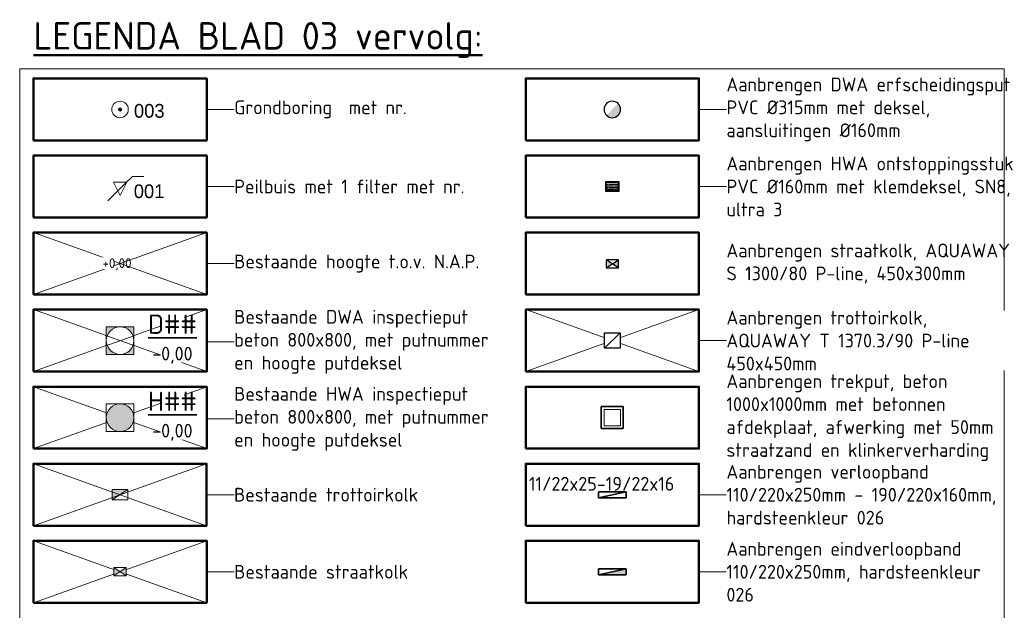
# Model space of a CAD drawing. Header units: metres. Extents: x 264779 to 275389, y 575281 to 580396.
# Tile 165 of 174: x 267662 to 267841, y 577051 to 577158. Entities that reach past the tile are written whole.
import ezdxf
from ezdxf.enums import TextEntityAlignment as Align

# ---------------------------------------------------------------- set-up
doc = ezdxf.new("R2018")
doc.units = ezdxf.units.M
doc.set_wipeout_variables(frame=1)
for name, color, linetype, lineweight in [('B-ME-MO-BORING-S', 252, 'Continuous', 18), ('B-ME-MO-PEILBUIS-S', 252, 'Continuous', 18), ('B-OI-RI-ALGEMEEN-PUTNUMMER-T35', 252, 'Continuous', 35), ('B-OI-RI-HWA_KOLK-S', 252, 'Continuous', 9), ('B-OI-RI-HWA_RIOOLPUT_INSPECTIEPUT-G', 252, 'Continuous', 18), ('B-WE-RI-VWA_RIOOLPUT_INSPECTIEPUT-S', 252, 'Continuous', 13), ('B-XX-AL-HOOGTELABEL-T18', 252, 'Continuous', 18), ('N-WE-VH-KANTOPSLUITING_ELEMENT_EINDVERLOOPBAND_110-220x250-G', 40, 'Continuous', 35), ('N-WE-VH-KANTOPSLUITING_ELEMENT_VERLOOPBAND_110-220x250_190-220x160-G', 40, 'Continuous', 35), ('X-XX-AL-T25', 7, 'Continuous', 25), ('X-XX-AL-TEKENBLAD-T50', 7, 'Continuous', 50), ('X-XX-AL-TEKENBLAD_KADER_LEGENDA_BENAMINGSKADER_35-G', 7, 'Continuous', 50)]:
    doc.layers.add(name, color=color, linetype=linetype, lineweight=lineweight)
for name, color, linetype, lineweight, true_color in [('N-OI-RI-DWA_ERFSCHEIDINGSPUT-S', 20, 'Continuous', 25, 0xff3f00), ('N-OI-RI-HWA_HULPSTUK-S', 150, 'Continuous', 25, 0x007fff), ('N-OI-RI-HWA_KOLK-S', 150, 'Continuous', 25, 0x007fff), ('N-OI-RI-TREKPUT-S', 1, 'Continuous', 25, 0xff0000), ('N-WE-RI-HWA_KOLK-S', 150, 'Continuous', 25, 0x007fff)]:
    doc.layers.add(name, color=color, linetype=linetype, lineweight=lineweight, true_color=true_color)
doc.layers.add('X-XX-AL-HULPLAAG-G', color=6, linetype='Continuous', lineweight=18, plot=False)
doc.styles.add('NLCS-ISO-ANNOTATIVE-T18', font='NLCS-ISO.ttf', dxfattribs={"height": 1.8})
doc.styles.add('NLCS-ISO-ANNOTATIVE-T25', font='NLCS-ISO.ttf', dxfattribs={"height": 2.5})
doc.styles.add('NLCS-ISO-ANNOTATIVE-T35', font='NLCS-ISO.ttf', dxfattribs={"height": 3.5})
doc.styles.add('NLCS-ISO-ANNOTATIVE-T50', font='NLCS-ISO.ttf', dxfattribs={"height": 5})
doc.styles.get("Standard").update_dxf_attribs({"font": 'arial.ttf'})

# ---------------------------------------------------------------- blocks, each defined once
blk = doc.blocks.new('*U96')
blk.add_wipeout([(-1.125, 0.75), (1.125, 0.75), (1.125, -0.75), (-1.125, -0.75)])
h = blk.add_hatch(color=256)
h.dxf.hatch_style = 1
h.paths.add_polyline_path([(0, 0), (-1.125, 0.75), (-1.125, -0.75)])
h.paths.add_polyline_path([(1.125, -0.75), (1.125, 0.75), (0, 0)])
for p, q in [((-1.125, -0.75), (1.125, 0.75)), ((1.125, -0.75), (-1.125, 0.75))]:
    blk.add_line(p, q)
at = {"flags": 128}
blk.add_lwpolyline([(-1.125, -0.75), (1.125, -0.75), (1.125, 0.75), (-1.125, 0.75)], close=True, dxfattribs=at)
blk = doc.blocks.new('Boring uitgevoerd door derden')
h = blk.add_hatch(color=256)
h.dxf.hatch_style = 1
edge = h.paths.add_edge_path()
edge.add_arc((0, 0), 0.3, 0, 360)
for radius in [1.5, 0.3]:
    blk.add_circle((0, 0), radius)
at = {"lineweight": 30, "flags": 104}
blk.add_attdef('01', text='', height=1.8, dxfattribs=at).set_placement((2.52, 0.99), align=Align.TOP_LEFT)
blk = doc.blocks.new('Gedrukte peilbuis minifilter nog niet uitgevoerd')
at = {"flags": 128}
blk.add_lwpolyline([(1.21, 2.42), (-1.21, 2.42), (0, 0)], close=True, dxfattribs=at)
for points in [[(1.06, 2.27), (-1.06, 0.15)], [(1.06, 2.27), (2.23, 3.44)], [(2.23, 3.44), (4.33, 3.44)], [(-2.23, -1.01), (-1.06, 0.15)]]:
    blk.add_lwpolyline(points, dxfattribs=at)
at = {"lineweight": 30, "flags": 104}
blk.add_attdef('01', text='', height=1.8, dxfattribs=at).set_placement((2.49, 2), align=Align.TOP_LEFT)
blk = doc.blocks.new('B-SRI-PUT_HWA-SO')
at = {"ltscale": 0.99999}
blk.add_wipeout([(-2, 2), (2, 2), (2, -2), (-2, -2)], dxfattribs=at)
h = blk.add_hatch(color=256, dxfattribs=at)
h.dxf.hatch_style = 1
h.paths.add_polyline_path([(-2, 0, 1), (2, 0, 1)])
at = {"ltscale": 0.99999, "flags": 128}
blk.add_lwpolyline([(-2, -2), (2, -2), (2, 2), (-2, 2)], close=True, dxfattribs=at)
at = {"ltscale": 0.99999}
blk.add_circle((0, 0), 2, dxfattribs=at)
blk = doc.blocks.new('*U180')
for p, q in [((-0.5, 0), (0, 0.11)), ((0, 0.11), (-0.5, 0.11)), ((-0.5, 0.11), (-0.5, 0)), ((-0.5, 0), (0, 0)), ((0, 0), (0, 0.11))]:
    blk.add_line(p, q)
blk = doc.blocks.new('N-SRI-PUT_VWA_KUNSTSTOF-SO')
at = {"ltscale": 0.99999}
blk.add_wipeout([(0, 1.5), (-0.59, 1.38), (-1.16, 0.95), (-1.45, 0.39), (-1.49, -0.16), (-1.4, -0.53), (-1.19, -0.92), (-0.84, -1.24), (-0.33, -1.46), (0.52, -1.41), (0.98, -1.13), (1.38, -0.59), (1.5, 0), (1.29, 0.76), (1.07, 1.05), (0.73, 1.31), (0.4, 1.45)], dxfattribs=at)
h = blk.add_hatch(color=256, dxfattribs=at)
edge = h.paths.add_edge_path()
edge.add_line((1.04, 1.08), (-1.06, -1.06))
edge.add_arc((0, 0), 1.5, 224.8537, 405.9586)
at = {"ltscale": 0.99999, "flags": 128}
blk.add_lwpolyline([(1.5, 0, 1), (-1.5, 0, 1), (1.5, 0)], format="xyb", close=True, dxfattribs=at)
blk = doc.blocks.new('*U173')
at = {"ltscale": 0.99999}
blk.add_wipeout([(-1.125, 0.75), (1.125, 0.75), (1.125, -0.75), (-1.125, -0.75)], dxfattribs=at)
h = blk.add_hatch(color=256, dxfattribs=at)
h.paths.add_polyline_path([(1.125, 0.75), (-1.125, 0.75), (-1.125, -0.75), (1.125, -0.75)])
h.paths.add_polyline_path([(1.025, 0.65), (1.025, -0.65), (-1.025, -0.65), (-1.025, 0.65)], flags=16)
h = blk.add_hatch(dxfattribs=at)
h.set_pattern_fill('DOTS', color=256, scale=0.175, style=0)
h.set_pattern_definition([(0, (-0.975, -0.6), (0.138906, 0.277813), [0, -0.277813])])
h.paths.add_polyline_path([(-1.025, -0.65), (1.025, -0.65), (1.025, 0.65), (-1.025, 0.65)])
at = {"ltscale": 0.99999, "flags": 128}
for points in [[(-1.125, -0.75), (1.125, -0.75), (1.125, 0.75), (-1.125, 0.75)], [(-1.025, -0.65), (1.025, -0.65), (1.025, 0.65), (-1.025, 0.65)], [(-1.025, -0.65), (1.025, -0.65), (1.025, 0.65), (-1.025, 0.65)]]:
    blk.add_lwpolyline(points, close=True, dxfattribs=at)
blk = doc.blocks.new('*U182')
h = blk.add_hatch(color=256)
h.dxf.hatch_style = 1
h.paths.add_polyline_path([(0, 0.22), (-1, 0.22), (-1, 0)])
for p, q in [((-1, 0), (0, 0.22)), ((0, 0.22), (-1, 0.22)), ((-1, 0.22), (-1, 0)), ((-1, 0), (0, 0)), ((0, 0), (0, 0.22))]:
    blk.add_line(p, q)
blk = doc.blocks.new('N-SRI-PUT_SWA-SO')
at = {"ltscale": 0.99999}
blk.add_wipeout([(-2, 2), (2, 2), (2, -2), (-2, -2)], dxfattribs=at)
h = blk.add_hatch(color=256, dxfattribs=at)
h.paths.add_polyline_path([(-2, 2), (0, 2, 0.41155), (-2, 0.02)])
h.paths.add_polyline_path([(-2, -0.02, 0.408866), (-0.02, -2), (-2, -2)])
h.paths.add_polyline_path([(2, -0.02), (2, -2), (0.02, -2, 0.408866)])
h = blk.add_hatch(color=256, dxfattribs=at)
h.paths.add_polyline_path([(0, 2, -0.41155), (2, 0.02), (2, 2)])
h.paths.add_polyline_path([(2, -0.02, -0.408866), (0.02, -2), (2, -2)])
h.paths.add_polyline_path([(-0.02, -2, -0.408866), (-2, -0.02), (-2, -2)])
at = {"ltscale": 0.99999, "flags": 128}
for points in [[(-2, 2), (2, 2), (2, -2), (-2, -2)], [(2, -2), (2, 2), (-2, 2), (-2, -2)]]:
    blk.add_lwpolyline(points, close=True, dxfattribs=at)
at = {"ltscale": 0.99999}
blk.add_circle((0, 0), 2, dxfattribs=at)
blk = doc.blocks.new('N-SRI-KOLK_TROTTOIR-SO')
blk.add_hatch(color=256).paths.add_polyline_path([(1.125, 1.5), (-1.125, 1.5), (-1.125, 0)])
blk.add_line((-1.125, 0), (1.125, 1.5))
at = {"flags": 128}
blk.add_lwpolyline([(-1.125, 0), (1.125, 0), (1.125, 1.5), (-1.125, 1.5)], close=True, dxfattribs=at)
blk = doc.blocks.new('N-SRI-KOLK_STRAAT_450X300-SO')
blk.add_wipeout([(-1.125, 0.75), (1.125, 0.75), (1.125, -0.75), (-1.125, -0.75)])
h = blk.add_hatch(color=256)
h.dxf.hatch_style = 1
h.paths.add_polyline_path([(0, 0), (-1.125, 0.75), (-1.125, -0.75)])
h.paths.add_polyline_path([(1.125, -0.75), (1.125, 0.75), (0, 0)])
for p, q in [((-1.125, -0.75), (1.125, 0.75)), ((1.125, -0.75), (-1.125, 0.75))]:
    blk.add_line(p, q)
at = {"flags": 128}
blk.add_lwpolyline([(-1.125, -0.75), (1.125, -0.75), (1.125, 0.75), (-1.125, 0.75)], close=True, dxfattribs=at)
blk = doc.blocks.new('*U197')
at = {"layer": 'X-XX-AL-HULPLAAG-G'}
blk.add_lwpolyline([(-15.75, -5.62), (15.75, -5.62), (15.75, 5.62), (-15.75, 5.62)], close=True, dxfattribs=at)
blk = doc.blocks.new('*U198')
at = {"layer": 'X-XX-AL-HULPLAAG-G', "color": 0, "linetype": 'ByBlock', "lineweight": -2, "transparency": 16777216}
for p in [(0, 0), (89.5, 0), (0, -14), (89.5, -14), (0, -28), (89.5, -28), (0, -42), (89.5, -42), (0, -56), (89.5, -56), (0, -70), (89.5, -70), (0, -84), (89.5, -84)]:
    blk.add_blockref('*U197', p, dxfattribs=at)
blk = doc.blocks.new('SRI-PUT_PERS-SO')
at = {"ltscale": 0.99999}
blk.add_wipeout([(-2, 2), (2, 2), (2, -2), (-2, -2)], dxfattribs=at)
blk.add_wipeout([(-2, 2), (2, 2), (2, -2), (-2, -2)], dxfattribs=at)
at = {"ltscale": 0.99999, "flags": 128}
for points in [[(-2, 2), (2, 2), (2, -2), (-2, -2)], [(2, -2), (2, 2), (-2, 2), (-2, -2)]]:
    blk.add_lwpolyline(points, close=True, dxfattribs=at)
at = {"lineweight": 18, "ltscale": 0.99999, "flags": 128}
blk.add_lwpolyline([(1.5, -1.5), (1.5, 1.5), (-1.5, 1.5), (-1.5, -1.5)], close=True, dxfattribs=at)
blk = doc.blocks.new('*U205')
at = {"ltscale": 0.99999}
blk.add_wipeout([(-1.125, 1.125), (1.125, 1.125), (1.125, -1.125), (-1.125, -1.125)], dxfattribs=at)
at = {"lineweight": 18, "ltscale": 0.99999}
blk.add_line((-1.125, -1.125), (1.125, 1.125), dxfattribs=at)
at = {"ltscale": 0.99999, "flags": 128}
blk.add_lwpolyline([(-1.125, -1.125), (-1.125, 1.125), (1.125, 1.125), (1.125, -1.125), (-1.125, -1.125)], dxfattribs=at)

msp = doc.modelspace()

# ---------------------------------------------------------------- linework, layer by layer
at = {"layer": 'X-XX-AL-HULPLAAG-G', "flags": 128}
for points in [[(267700.73, 577141.681), (267695.73, 577141.681)], [(267700.73, 577127.681), (267695.73, 577127.681)], [(267700.73, 577113.681), (267695.73, 577113.681)], [(267753.73, 577094.056), (267785.23, 577105.306)], [(267785.23, 577094.056), (267753.73, 577105.306)], [(267700.73, 577099.456), (267695.73, 577099.456)], [(267664.23, 577080.056), (267695.73, 577091.306)], [(267695.73, 577080.056), (267664.23, 577091.306)], [(267700.73, 577085.456), (267695.73, 577085.456)], [(267790.23, 577071.681), (267785.23, 577071.681)], [(267790.23, 577057.681), (267785.23, 577057.681)]]:
    msp.add_lwpolyline(points, dxfattribs=at)
at = {"layer": 'X-XX-AL-HULPLAAG-G'}
for points in [[(267664.23, 577119.306), (267695.73, 577108.056)], [(267695.73, 577119.306), (267664.23, 577108.056)], [(267664.21, 577077.306), (267695.71, 577066.056)], [(267695.71, 577077.306), (267664.21, 577066.056)], [(267664.23, 577063.306), (267695.73, 577052.056)], [(267695.73, 577063.306), (267664.23, 577052.056)]]:
    msp.add_lwpolyline(points, dxfattribs=at)
at = {"layer": 'X-XX-AL-TEKENBLAD_KADER_LEGENDA_BENAMINGSKADER_35-G', "flags": 128}
for points in [[(267664.23, 577136.056), (267695.73, 577136.056), (267695.73, 577147.306), (267664.23, 577147.306)], [(267664.23, 577122.056), (267695.73, 577122.056), (267695.73, 577133.306), (267664.23, 577133.306)], [(267753.73, 577122.056), (267785.23, 577122.056), (267785.23, 577133.306), (267753.73, 577133.306)], [(267753.73, 577108.056), (267785.23, 577108.056), (267785.23, 577119.306), (267753.73, 577119.306)], [(267664.21, 577066.056), (267695.71, 577066.056), (267695.71, 577077.306), (267664.21, 577077.306)], [(267753.73, 577066.056), (267785.23, 577066.056), (267785.23, 577077.306), (267753.73, 577077.306)], [(267664.23, 577052.056), (267695.73, 577052.056), (267695.73, 577063.306), (267664.23, 577063.306)], [(267753.73, 577052.056), (267785.23, 577052.056), (267785.23, 577063.306), (267753.73, 577063.306)]]:
    msp.add_lwpolyline(points, close=True, dxfattribs=at)

# ---------------------------------------------------------------- block references
at = {"layer": 'B-ME-MO-BORING-S'}
ref = msp.add_blockref('Boring uitgevoerd door derden', (267679.98, 577141.681), dxfattribs=at)
lines = msp.add_mtext('003', dxfattribs={"layer": '0', "insert": (267682.501, 577142.676), "char_height": 2.5, "attachment_point": 1, "bg_fill": 3, "box_fill_scale": 1.125, "bg_fill_color": 256, "bg_fill_transparency": 0})
ref.add_attrib('01', '', (267682.501, 577142.676)).embed_mtext(lines)
at = {"layer": 'B-ME-MO-PEILBUIS-S'}
ref = msp.add_blockref('Gedrukte peilbuis minifilter nog niet uitgevoerd', (267679.98, 577126.064), dxfattribs=at)
lines = msp.add_mtext('001', dxfattribs={"layer": '0', "insert": (267682.471, 577128.068), "char_height": 2.5, "attachment_point": 1, "bg_fill": 3, "box_fill_scale": 1.125, "bg_fill_color": 256, "bg_fill_transparency": 0})
ref.add_attrib('01', '', (267682.471, 577128.068)).embed_mtext(lines)
at = {"layer": 'B-OI-RI-HWA_KOLK-S', "xscale": 1.249999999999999, "yscale": 1.249999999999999, "zscale": 2.5}
msp.add_blockref('N-SRI-KOLK_TROTTOIR-SO', (267679.96, 577070.743), dxfattribs=at)
at = {"layer": 'N-WE-VH-KANTOPSLUITING_ELEMENT_EINDVERLOOPBAND_110-220x250-G', "xscale": 5, "yscale": 5, "zscale": 5, "rotation": 180}
msp.add_blockref('*U182', (267766.98, 577058.231), dxfattribs=at)
at = {"layer": 'N-WE-VH-KANTOPSLUITING_ELEMENT_VERLOOPBAND_110-220x250_190-220x160-G', "xscale": 10, "yscale": 10, "zscale": 10}
msp.add_blockref('*U180', (267771.98, 577071.131), dxfattribs=at)
at = {"layer": 'X-XX-AL-HULPLAAG-G'}
msp.add_blockref('*U198', (267679.98, 577141.681), dxfattribs=at)

# ---------------------------------------------------------------- texts
at = {"layer": 'X-XX-AL-T25', "char_height": 2.5, "attachment_point": 4, "style": 'NLCS-ISO-ANNOTATIVE-T25', "bg_fill": 3, "bg_fill_color": 256, "bg_fill_transparency": 0}
for s, insert, width, box_fill_scale in [('Aanbrengen DWA erfscheidingsput PVC %%C315mm met deksel, aansluitingen %%C160mm', (267790.23, 577141.681), 52.49148, 1.1), ('Aanbrengen straatkolk, AQUAWAY S 1300/80 P-line, 450x300mm', (267790.23, 577113.681), 52.82959, 1)]:
    msp.add_mtext(s, dxfattribs=dict(at, insert=insert, width=width, box_fill_scale=box_fill_scale))
at = {"layer": 'X-XX-AL-TEKENBLAD-T50', "insert": (267664.23, 577157.556), "char_height": 5, "width": 108.62776, "attachment_point": 1, "style": 'NLCS-ISO-ANNOTATIVE-T50'}
msp.add_mtext('{\\LLEGENDA BLAD 03 vervolg:}', dxfattribs=at)

# ---------------------------------------------------------------- next in the draw order: linework, layer by layer
at = {"layer": 'X-XX-AL-HULPLAAG-G', "flags": 128}
msp.add_lwpolyline([(267790.23, 577141.681), (267785.23, 577141.681)], dxfattribs=at)

# ---------------------------------------------------------------- next in the draw order: block references
at = {"layer": 'B-OI-RI-HWA_KOLK-S'}
msp.add_blockref('N-SRI-KOLK_STRAAT_450X300-SO', (267679.98, 577057.681), dxfattribs=at)
at = {"layer": 'B-OI-RI-HWA_RIOOLPUT_INSPECTIEPUT-G', "xscale": 1.25, "yscale": 1.25, "zscale": 1.25}
msp.add_blockref('B-SRI-PUT_HWA-SO', (267679.98, 577085.681), dxfattribs=at)
at = {"layer": 'B-WE-RI-VWA_RIOOLPUT_INSPECTIEPUT-S', "xscale": 1.25, "yscale": 1.25, "zscale": 1.25}
msp.add_blockref('N-SRI-PUT_SWA-SO', (267679.98, 577099.681), dxfattribs=at)
at = {"layer": 'N-OI-RI-DWA_ERFSCHEIDINGSPUT-S'}
msp.add_blockref('N-SRI-PUT_VWA_KUNSTSTOF-SO', (267769.48, 577141.681), dxfattribs=at)
at = {"layer": 'N-OI-RI-HWA_HULPSTUK-S', "xscale": 1.125000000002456, "yscale": 1.125000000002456, "zscale": 1.125000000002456}
msp.add_blockref('*U173', (267769.48, 577127.681), dxfattribs=at)
at = {"layer": 'N-WE-RI-HWA_KOLK-S'}
msp.add_blockref('*U96', (267769.48, 577113.625), dxfattribs=at)

# ---------------------------------------------------------------- next in the draw order: texts
at = {"layer": 'B-XX-AL-HOOGTELABEL-T18', "insert": (267676.785, 577114.646), "char_height": 1.8, "width": 1.8, "attachment_point": 1, "style": 'NLCS-ISO-ANNOTATIVE-T18', "bg_fill": 3, "box_fill_scale": 1.1, "bg_fill_color": 256, "bg_fill_transparency": 0}
msp.add_mtext('+0,00', dxfattribs=at)
at = {"layer": 'X-XX-AL-HULPLAAG-G', "insert": (267754.314, 577073.661), "char_height": 2.5, "width": 30.525, "attachment_point": 4, "style": 'NLCS-ISO-ANNOTATIVE-T25', "bg_fill": 3, "box_fill_scale": 1, "bg_fill_color": 256, "bg_fill_transparency": 0}
msp.add_mtext('11/22x25-19/22x16', dxfattribs=at)
at = {"layer": 'X-XX-AL-T25', "char_height": 2.5, "attachment_point": 4, "style": 'NLCS-ISO-ANNOTATIVE-T25', "bg_fill": 3, "box_fill_scale": 1, "bg_fill_color": 256, "bg_fill_transparency": 0}
for s, insert in [('Grondboring  met nr.', (267700.73, 577141.681)), ('Peilbuis met 1 filter met nr.', (267700.73, 577127.681)), ('Bestaande hoogte t.o.v. N.A.P.', (267700.73, 577113.681)), ('Bestaande trottoirkolk', (267700.71, 577071.681)), ('Bestaande straatkolk', (267700.73, 577057.681))]:
    msp.add_mtext(s, dxfattribs=dict(at, insert=insert))
for s, insert, width in [('Aanbrengen HWA ontstoppingsstuk PVC %%C160mm met klemdeksel, SN8, ultra 3', (267790.23, 577127.681), 52.35366), ('Bestaande HWA inspectieput beton 800x800, met putnummer en hoogte putdeksel', (267700.73, 577085.456), 49.64501), ('Aanbrengen verloopband 110/220x250mm - 190/220x160mm, hardsteenkleur 026', (267790.23, 577071.681), 52.38134)]:
    msp.add_mtext(s, dxfattribs=dict(at, insert=insert, width=width))

# ---------------------------------------------------------------- next in the draw order: linework, layer by layer
at = {"layer": 'X-XX-AL-HULPLAAG-G', "flags": 128}
for points in [[(267790.23, 577127.681), (267785.21, 577127.681)], [(267664.23, 577094.056), (267695.73, 577105.306)], [(267695.73, 577094.056), (267664.23, 577105.306)]]:
    msp.add_lwpolyline(points, dxfattribs=at)
at = {"layer": 'X-XX-AL-HULPLAAG-G', "ltscale": 0.99999, "flags": 128}
for points in [[(267695.71, 577071.681), (267700.71, 577071.681)], [(267695.73, 577057.681), (267700.73, 577057.681)]]:
    msp.add_lwpolyline(points, dxfattribs=at)
at = {"layer": 'X-XX-AL-TEKENBLAD_KADER_LEGENDA_BENAMINGSKADER_35-G', "flags": 128}
for points in [[(267753.73, 577136.056), (267785.23, 577136.056), (267785.23, 577147.306), (267753.73, 577147.306)], [(267664.23, 577108.056), (267695.73, 577108.056), (267695.73, 577119.306), (267664.23, 577119.306)], [(267664.23, 577094.056), (267695.73, 577094.056), (267695.73, 577105.306), (267664.23, 577105.306)], [(267664.23, 577080.056), (267695.73, 577080.056), (267695.73, 577091.306), (267664.23, 577091.306)]]:
    msp.add_lwpolyline(points, close=True, dxfattribs=at)

# ---------------------------------------------------------------- next in the draw order: texts
at = {"layer": 'X-XX-AL-T25', "char_height": 2.5, "attachment_point": 4, "style": 'NLCS-ISO-ANNOTATIVE-T25', "bg_fill": 3, "box_fill_scale": 1, "bg_fill_color": 256, "bg_fill_transparency": 0}
for s, insert, width in [('Bestaande DWA inspectieput beton 800x800, met putnummer en hoogte putdeksel', (267700.73, 577099.456), 49.64501), ('Aanbrengen eindverloopband 110/220x250mm, hardsteenkleur 026', (267790.23, 577057.681), 51.36914)]:
    msp.add_mtext(s, dxfattribs=dict(at, insert=insert, width=width))

# ---------------------------------------------------------------- next in the draw order: texts
at = {"layer": 'B-OI-RI-ALGEMEEN-PUTNUMMER-T35', "char_height": 3.5, "width": 3.5, "attachment_point": 5, "rotation": 359.83458, "style": 'NLCS-ISO-ANNOTATIVE-T35', "bg_fill": 3, "box_fill_scale": 1.1, "bg_fill_color": 256, "bg_fill_true_color": 13158600, "bg_fill_transparency": 0}
for s, insert in [('{\\LD##\\P\\H0.71429x;\\l-0,00}', (267689.502, 577099.943)), ('{\\LH##\\P\\H0.71429x;\\l-0,00}', (267689.502, 577085.943))]:
    msp.add_mtext(s, dxfattribs=dict(at, insert=insert))

# ---------------------------------------------------------------- next in the draw order: linework, layer by layer
at = {"layer": 'X-XX-AL-HULPLAAG-G'}
msp.add_lwpolyline([(267661.73, 576952.456), (267840.749, 576952.456), (267840.749, 577149.056), (267661.73, 577149.056)], close=True, dxfattribs=at)

# ---------------------------------------------------------------- next in the draw order: block references
at = {"layer": 'N-OI-RI-HWA_KOLK-S', "xscale": 1.2481, "yscale": 1.2481, "zscale": 1.2481}
msp.add_blockref('*U205', (267769.48, 577099.681), dxfattribs=at)
at = {"layer": 'N-OI-RI-TREKPUT-S'}
msp.add_blockref('SRI-PUT_PERS-SO', (267769.48, 577085.681), dxfattribs=at)

# ---------------------------------------------------------------- next in the draw order: texts
at = {"layer": 'X-XX-AL-T25', "insert": (267790.23, 577085.681), "char_height": 2.5, "width": 49.65, "attachment_point": 4, "style": 'NLCS-ISO-ANNOTATIVE-T25', "bg_fill": 3, "box_fill_scale": 1.1, "bg_fill_color": 256, "bg_fill_transparency": 0}
msp.add_mtext('Aanbrengen trekput, beton 1000x1000mm met betonnen afdekplaat, afwerking met 50mm straatzand en klinkerverharding', dxfattribs=at)

# ---------------------------------------------------------------- next in the draw order: linework, layer by layer
at = {"layer": 'X-XX-AL-TEKENBLAD_KADER_LEGENDA_BENAMINGSKADER_35-G', "flags": 128}
for points in [[(267753.73, 577094.056), (267785.23, 577094.056), (267785.23, 577105.306), (267753.73, 577105.306)], [(267753.73, 577080.056), (267785.23, 577080.056), (267785.23, 577091.306), (267753.73, 577091.306)]]:
    msp.add_lwpolyline(points, close=True, dxfattribs=at)

# ---------------------------------------------------------------- next in the draw order: texts
at = {"layer": 'X-XX-AL-T25', "insert": (267790.23, 577099.681), "char_height": 2.5, "width": 52.82959, "attachment_point": 4, "style": 'NLCS-ISO-ANNOTATIVE-T25', "bg_fill": 3, "box_fill_scale": 1, "bg_fill_color": 256, "bg_fill_transparency": 0}
msp.add_mtext('Aanbrengen trottoirkolk, AQUAWAY T 1370.3/90 P-line 450x450mm', dxfattribs=at)

# ---------------------------------------------------------------- next in the draw order: linework, layer by layer
at = {"layer": 'X-XX-AL-HULPLAAG-G', "flags": 128}
msp.add_lwpolyline([(267790.23, 577099.681), (267785.23, 577099.681)], dxfattribs=at)

doc.saveas('drawing.dxf')
